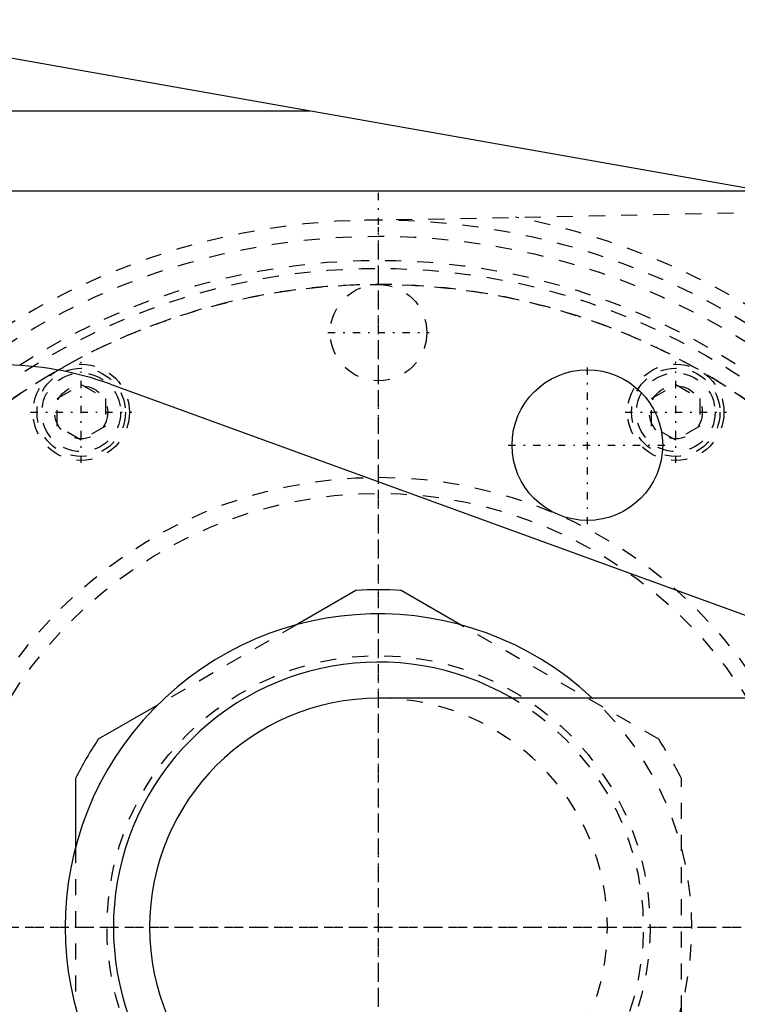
# Model space of a CAD drawing. Extents: x -392 to 171, y -70 to 70.
# Tile 4 of 8: x -242 to -198, y -5 to 56. Entities that reach past the tile are written whole.
import ezdxf

# ---------------------------------------------------------------- set-up
doc = ezdxf.new("R2010")
doc.units = 0
doc.linetypes.add('CENTER', pattern=[1.5, 0.45, -0.5, 0.05, -0.5])
doc.linetypes.add('DASHED', pattern=[2, 1, -1])
for name, color, linetype in [('AM_0', 7, 'CONTINUOUS'), ('AM_3', 7, 'DASHED'), ('AM_7', 7, 'CENTER')]:
    doc.layers.add(name, color=color, linetype=linetype)

msp = doc.modelspace()

# ---------------------------------------------------------------- linework, layer by layer
at = {"layer": 'AM_0', "color": 7, "linetype": 'CONTINUOUS'}
for p, q in [((-256.349, 56.476), (-189.867, 44.725)), ((-317.141, 50.806), (-224.273, 50.806)), ((-196.023, 45.813), (-304.215, 45.813)), ((-236.686, 33.793), (-185.329, 15.1)), ((-221.409, 20.953), (-225.101, 18.821)), ((-214.899, 18.821), (-218.591, 20.953)), ((-90.45, 14.25), (-220, 14.25)), ((-233.749, 13.828), (-237.441, 11.696)), ((-238.85, 9.256), (-238.85, 4.993))]:
    msp.add_line(p, q, dxfattribs=at)
msp.add_circle((-207, 30), 4.689, dxfattribs=at)
for centre, radius, start, end in [((-243.53, 15), 20, 69.98903, 90), ((-220, 0), 21, 86.15315, 93.84685), ((-220, 0), 19.5, 47.23126, 312.76874), ((-220, 0), 16.5, 60.13295, 299.86705), ((-220, 0), 14.25, 90, 270), ((-220, 0), 21, 146.15315, 153.84685)]:
    msp.add_arc(centre, radius, start, end, dxfattribs=at)
at = {"layer": 'AM_3', "color": 6, "linetype": 'DASHED'}
for p, q in [((-220.9, 43.991), (-189.395, 44.635)), ((-239.997, 32.907), (-238.497, 33.774)), ((-238.497, 33.774), (-236.997, 32.907)), ((-203.003, 32.907), (-201.503, 33.774)), ((-201.503, 33.774), (-200.003, 32.907)), ((-239.997, 31.175), (-239.997, 32.907)), ((-236.997, 32.907), (-236.997, 31.175)), ((-203.003, 31.175), (-203.003, 32.907)), ((-200.003, 32.907), (-200.003, 31.175)), ((-238.497, 30.309), (-239.997, 31.175)), ((-236.997, 31.175), (-238.497, 30.309)), ((-201.503, 30.309), (-203.003, 31.175)), ((-200.003, 31.175), (-201.503, 30.309)), ((-225.101, 18.821), (-233.749, 13.828)), ((-202.559, 11.696), (-214.899, 18.821)), ((-201.15, -9.256), (-201.15, 9.256)), ((-238.85, 4.993), (-238.85, -4.993))]:
    msp.add_line(p, q, dxfattribs=at)
for centre, radius in [((-220, 0), 43), ((-220, 0), 41.5), ((-220, 0), 41), ((-220, 0), 40), ((-220, 37), 3), ((-238.5, 32.043), 3), ((-201.5, 32.043), 3), ((-238.5, 32.043), 2.75), ((-238.5, 32.043), 2.45), ((-201.5, 32.043), 2.75), ((-201.5, 32.043), 2.45), ((-238.5, 32.043), 1.65), ((-201.5, 32.043), 1.65), ((-220, 0), 28), ((-220, 0), 27), ((-220, 0), 16.899)]:
    msp.add_circle(centre, radius, dxfattribs=at)
for radius, start, end in [(45, 280.92945, 79.07055), (44, 194.47751, 165.52249), (40, 0, 165.35253), (14.25, 270, 90), (16.5, 299.86705, 60.13295), (19.5, 312.76874, 47.23126), (21, 26.15315, 33.84685)]:
    msp.add_arc((-220, 0), radius, start, end, dxfattribs=at)
at = {"layer": 'AM_7', "color": 4, "linetype": 'CENTER'}
for p, q in [((-220, -46.2), (-220, 46.2)), ((-220, -43.575), (-220, 43.575)), ((-223.15, 37), (-216.85, 37)), ((-238.5, 28.893), (-238.5, 35.193)), ((-201.5, 28.893), (-201.5, 35.193)), ((-207, 25.077), (-207, 34.923)), ((-241.65, 32.043), (-235.35, 32.043)), ((-204.65, 32.043), (-198.35, 32.043)), ((-211.923, 30), (-202.077, 30)), ((-280.14, 0), (-173.8, 0)), ((-263.575, 0), (-176.425, 0))]:
    msp.add_line(p, q, dxfattribs=at)

doc.saveas('drawing.dxf')
